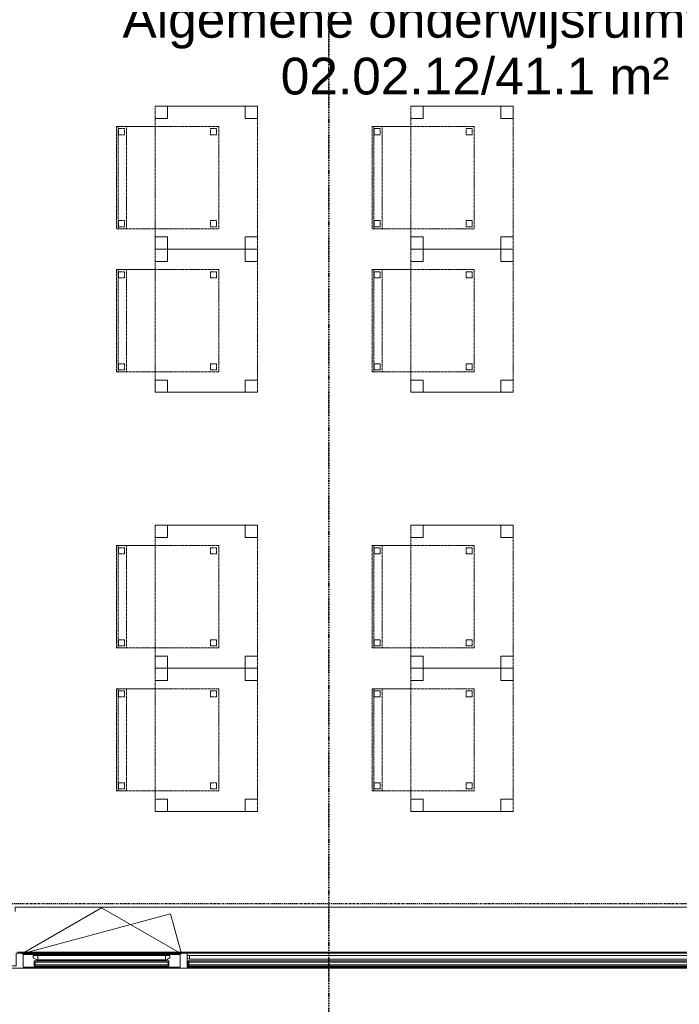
# Model space of a CAD drawing. Header units: millimetres. Extents: x -80560 to 110805, y -11020 to 52719.
# Tile 29 of 182: x 56994 to 60220, y 9506 to 14323. Entities that reach past the tile are written whole.
import ezdxf

# ---------------------------------------------------------------- set-up
doc = ezdxf.new("R2010")
doc.units = ezdxf.units.MM
for name, pattern in [('CENTER2', [20, 8, -4, 4, -4]), ('DASHDOT2', [8, 4, -2, 0, -2]), ('DASHED2', [6, 4, -2])]:
    doc.linetypes.add(name, pattern=pattern)
for name, color, linetype, lineweight in [('A-AREA-IDEN', 2, 'Continuous', 9), ('A-GENM', 13, 'Continuous', 18), ('A-GLAZ', 151, 'Continuous', 18), ('A-GLAZ-SILL', 1, 'Continuous', 18), ('G-ANNO-SYMB', 111, 'Continuous', 9), ('I-FURN', 30, 'Continuous', 18), ('S-GRID', 1, 'Continuous', 9)]:
    doc.layers.add(name, color=color, linetype=linetype, lineweight=lineweight)
doc.styles.add('Arial', font='arial.ttf', dxfattribs={"height": 180})

# ---------------------------------------------------------------- blocks, each defined once
blk = doc.blocks.new('merk 4500 draaikiep 1x - std-31579927-DO_02 tweede verdieping')
at = {"layer": 'A-GLAZ'}
for p, q in [((-2162, 0), (-2240, 0)), ((-2240, 0), (-2240, -10)), ((-2162, -4), (-2162, 0)), ((1360, 0), (1360, -4)), ((1438, 0), (1360, 0)), ((1438, -4), (1438, 0)), ((2240, 0), (2162, 0)), ((2162, 0), (2162, -4)), ((2240, -10), (2240, 0)), ((-2240, -10), (-2218, -10)), ((-2218, -10), (-2218, -72)), ((-2184, -72), (-2184, -4)), ((-2184, -4), (-2162, -4)), ((1360, -4), (1382, -4)), ((1382, -4), (1382, -72)), ((1416, -72), (1416, -4)), ((1416, -4), (1438, -4)), ((2162, -4), (2184, -4)), ((2184, -4), (2184, -72)), ((2218, -72), (2218, -10)), ((2218, -10), (2240, -10)), ((-2218, -72), (-2184, -72)), ((1382, -72), (1416, -72)), ((2184, -72), (2218, -72))]:
    blk.add_line(p, q, dxfattribs=at)
at = {"layer": 'A-GLAZ-SILL'}
for p, q in [((1360, 0), (-2162, 0)), ((2162, 0), (1438, 0)), ((1360, -4), (-2162, -4)), ((2162, -4), (1438, -4)), ((1382, -72), (-2184, -72)), ((2184, -72), (1416, -72))]:
    blk.add_line(p, q, dxfattribs=at)
blk = doc.blocks.new('82_tafel1 - tafel 500x700 2-30664860-DO_02 tweede verdieping')
at = {"layer": 'I-FURN', "linetype": 'DASHED2'}
for p, q in [((-350, -250), (-350, 250)), ((-350, 250), (350, 250)), ((350, 250), (-350, 250)), ((-350, 250), (-350, -250)), ((-350, 250), (-350, 190)), ((-290, 250), (-350, 250)), ((-290, 190), (-290, 250)), ((-290, 250), (290, 250)), ((-290, 250), (-290, 190)), ((290, 250), (290, 190)), ((290, 190), (290, 250)), ((350, 250), (290, 250)), ((350, 250), (350, -250)), ((350, -250), (350, 250)), ((350, 190), (350, 250)), ((-350, -190), (-350, 190)), ((-350, 190), (-290, 190)), ((-290, 190), (-350, 190)), ((290, 190), (350, 190)), ((350, 190), (290, 190)), ((350, 190), (350, -190)), ((-290, -190), (-350, -190)), ((-350, -190), (-290, -190)), ((-350, -190), (-350, -250)), ((-290, -250), (-290, -190)), ((-290, -190), (-290, -250)), ((350, -190), (290, -190)), ((290, -190), (290, -250)), ((290, -250), (290, -190)), ((290, -190), (350, -190)), ((350, -250), (350, -190)), ((350, -250), (-350, -250)), ((-350, -250), (350, -250)), ((-350, -250), (-290, -250)), ((290, -250), (-290, -250)), ((290, -250), (350, -250))]:
    blk.add_line(p, q, dxfattribs=at)
blk = doc.blocks.new('82_zitmeubel - stoel 500x500-V395-DO_02 tweede verdieping')
at = {"layer": 'I-FURN', "linetype": 'DASHED2'}
for p, q in [((-192.1, 263), (-192.1, 73)), ((-192.1, 254.1), (-192.1, 263)), ((307.9, 263), (-192.1, 263)), ((307.9, 263), (-192.1, 263)), ((-192.1, 213), (-192.1, 254.1)), ((-192.1, 254.1), (307.9, 254.1)), ((-182.1, 252), (-182.1, 224)), ((-182.1, 224), (-182.1, 252)), ((-153.1, 253), (-181.1, 253)), ((-181.1, 253), (-153.1, 253)), ((-152.1, 224), (-152.1, 252)), ((-152.1, 252), (-152.1, 224)), ((267.9, 252), (267.9, 224)), ((267.9, 224), (267.9, 252)), ((296.9, 253), (268.9, 253)), ((268.9, 253), (296.9, 253)), ((297.9, 224), (297.9, 252)), ((297.9, 252), (297.9, 224)), ((307.9, 73), (307.9, 263)), ((307.9, 263), (307.9, 254.1)), ((307.9, 254.1), (307.9, 213)), ((-192.1, 73), (-192.1, 213)), ((-192.1, 213), (307.9, 213)), ((-181.1, 223), (-153.1, 223)), ((-153.1, 223), (-181.1, 223)), ((268.9, 223), (296.9, 223)), ((296.9, 223), (268.9, 223)), ((307.9, 213), (307.9, 73)), ((-192.1, 73), (-192.1, -237)), ((-192.1, -237), (-192.1, 73)), ((307.9, -237), (307.9, 73)), ((307.9, 73), (307.9, -237)), ((307.9, -237), (-192.1, -237)), ((307.9, -237), (-192.1, -237)), ((-182.1, -198), (-182.1, -226)), ((-182.1, -226), (-182.1, -198)), ((-153.1, -197), (-181.1, -197)), ((-181.1, -197), (-153.1, -197)), ((-181.1, -227), (-153.1, -227)), ((-153.1, -227), (-181.1, -227)), ((-152.1, -226), (-152.1, -198)), ((-152.1, -198), (-152.1, -226)), ((267.9, -198), (267.9, -226)), ((267.9, -226), (267.9, -198)), ((296.9, -197), (268.9, -197)), ((268.9, -197), (296.9, -197)), ((268.9, -227), (296.9, -227)), ((296.9, -227), (268.9, -227)), ((297.9, -226), (297.9, -198)), ((297.9, -198), (297.9, -226))]:
    blk.add_line(p, q, dxfattribs=at)
for centre, start, end in [((-181.1, 252), 90, 180), ((-181.1, 252), 150, 180), ((-181.1, 252), 90, 150), ((-153.1, 252), 0, 90), ((-153.1, 252), 75, 90), ((-153.1, 252), 30, 75), ((-153.1, 252), 15, 30), ((-153.1, 252), 0, 15), ((268.9, 252), 90, 180), ((268.9, 252), 135, 165), ((268.9, 252), 165, 180), ((268.9, 252), 90, 135), ((296.9, 252), 0, 90), ((296.9, 252), 75, 90), ((296.9, 252), 0, 75), ((-181.1, 224), 180, 270), ((-181.1, 224), 180, 225), ((-181.1, 224), 225, 270), ((-153.1, 224), 270, 0), ((-153.1, 224), 270, 300), ((-153.1, 224), 300, 345), ((-153.1, 224), 345, 0), ((268.9, 224), 180, 270), ((268.9, 224), 180, 195), ((268.9, 224), 195, 270), ((296.9, 224), 270, 0), ((296.9, 224), 270, 285), ((296.9, 224), 285, 330), ((296.9, 224), 330, 0), ((-181.1, -198), 90, 180), ((-181.1, -198), 120, 180), ((-181.1, -226), 180, 270), ((-181.1, -226), 180, 195), ((-181.1, -226), 195, 270), ((-181.1, -198), 90, 120), ((-153.1, -198), 0, 90), ((-153.1, -198), 60, 90), ((-153.1, -226), 270, 0), ((-153.1, -226), 270, 345), ((-153.1, -198), 0, 60), ((-153.1, -226), 345, 0), ((268.9, -198), 90, 180), ((268.9, -198), 105, 180), ((268.9, -226), 180, 270), ((268.9, -226), 180, 270), ((268.9, -198), 90, 105), ((296.9, -198), 45, 90), ((296.9, -198), 45, 90), ((296.9, -226), 270, 0), ((296.9, -226), 270, 300), ((296.9, -226), 300, 345), ((296.9, -198), 15, 45), ((296.9, -198), 0, 45), ((296.9, -198), 0, 15), ((296.9, -226), 345, 0)]:
    blk.add_arc(centre, 1, start, end, dxfattribs=at)
blk = doc.blocks.new('82_zitmeubel - stoel 500x500-V396-DO_02 tweede verdieping')
at = {"layer": 'I-FURN', "linetype": 'DASHED2'}
for p, q in [((-192.1, 263), (-192.1, 73)), ((-192.1, 254.1), (-192.1, 263)), ((307.9, 263), (-192.1, 263)), ((307.9, 263), (-192.1, 263)), ((-192.1, 213), (-192.1, 254.1)), ((-192.1, 254.1), (307.9, 254.1)), ((-182.1, 252), (-182.1, 224)), ((-182.1, 224), (-182.1, 252)), ((-153.1, 253), (-181.1, 253)), ((-181.1, 253), (-153.1, 253)), ((-152.1, 224), (-152.1, 252)), ((-152.1, 252), (-152.1, 224)), ((267.9, 252), (267.9, 224)), ((267.9, 224), (267.9, 252)), ((296.9, 253), (268.9, 253)), ((268.9, 253), (296.9, 253)), ((297.9, 224), (297.9, 252)), ((297.9, 252), (297.9, 224)), ((307.9, 73), (307.9, 263)), ((307.9, 263), (307.9, 254.1)), ((307.9, 254.1), (307.9, 213)), ((-192.1, 73), (-192.1, 213)), ((-192.1, 213), (307.9, 213)), ((-181.1, 223), (-153.1, 223)), ((-153.1, 223), (-181.1, 223)), ((268.9, 223), (296.9, 223)), ((296.9, 223), (268.9, 223)), ((307.9, 213), (307.9, 73)), ((-192.1, 73), (-192.1, -237)), ((-192.1, -237), (-192.1, 73)), ((307.9, -237), (307.9, 73)), ((307.9, 73), (307.9, -237)), ((307.9, -237), (-192.1, -237)), ((307.9, -237), (-192.1, -237)), ((-182.1, -198), (-182.1, -226)), ((-182.1, -226), (-182.1, -198)), ((-153.1, -197), (-181.1, -197)), ((-181.1, -197), (-153.1, -197)), ((-181.1, -227), (-153.1, -227)), ((-153.1, -227), (-181.1, -227)), ((-152.1, -226), (-152.1, -198)), ((-152.1, -198), (-152.1, -226)), ((267.9, -198), (267.9, -226)), ((267.9, -226), (267.9, -198)), ((296.9, -197), (268.9, -197)), ((268.9, -197), (296.9, -197)), ((268.9, -227), (296.9, -227)), ((296.9, -227), (268.9, -227)), ((297.9, -226), (297.9, -198)), ((297.9, -198), (297.9, -226))]:
    blk.add_line(p, q, dxfattribs=at)
for centre, start, end in [((-181.1, 252), 90, 180), ((-181.1, 252), 90, 180), ((-153.1, 252), 0, 90), ((-153.1, 252), 45, 90), ((-153.1, 252), 0, 45), ((268.9, 252), 90, 180), ((268.9, 252), 90, 180), ((296.9, 252), 0, 90), ((296.9, 252), 0, 90), ((-181.1, 224), 180, 270), ((-181.1, 224), 180, 270), ((-153.1, 224), 270, 0), ((-153.1, 224), 270, 345), ((-153.1, 224), 345, 0), ((268.9, 224), 180, 270), ((268.9, 224), 180, 270), ((296.9, 224), 270, 0), ((296.9, 224), 270, 0), ((-181.1, -198), 120, 180), ((-181.1, -198), 120, 165), ((-181.1, -198), 165, 180), ((-181.1, -226), 180, 270), ((-181.1, -226), 180, 225), ((-181.1, -226), 225, 270), ((-181.1, -198), 90, 120), ((-181.1, -198), 90, 120), ((-153.1, -198), 0, 90), ((-153.1, -198), 15, 90), ((-153.1, -226), 270, 0), ((-153.1, -226), 270, 300), ((-153.1, -226), 300, 0), ((-153.1, -198), 0, 15), ((268.9, -198), 90, 180), ((268.9, -198), 150, 180), ((268.9, -226), 180, 270), ((268.9, -226), 180, 225), ((268.9, -198), 90, 150), ((268.9, -226), 225, 270), ((296.9, -198), 0, 90), ((296.9, -198), 0, 90), ((296.9, -226), 270, 0), ((296.9, -226), 270, 285), ((296.9, -226), 285, 0)]:
    blk.add_arc(centre, 1, start, end, dxfattribs=at)
blk = doc.blocks.new('82_zitmeubel - stoel 500x500-V397-DO_02 tweede verdieping')
at = {"layer": 'I-FURN', "linetype": 'DASHED2'}
for p, q in [((-192.1, 263), (-192.1, 73)), ((-192.1, 254.1), (-192.1, 263)), ((307.9, 263), (-192.1, 263)), ((307.9, 263), (-192.1, 263)), ((-192.1, 213), (-192.1, 254.1)), ((-192.1, 254.1), (307.9, 254.1)), ((-182.1, 252), (-182.1, 224)), ((-182.1, 224), (-182.1, 252)), ((-153.1, 253), (-181.1, 253)), ((-181.1, 253), (-153.1, 253)), ((-152.1, 224), (-152.1, 252)), ((-152.1, 252), (-152.1, 224)), ((267.9, 252), (267.9, 224)), ((267.9, 224), (267.9, 252)), ((296.9, 253), (268.9, 253)), ((268.9, 253), (296.9, 253)), ((297.9, 224), (297.9, 252)), ((297.9, 252), (297.9, 224)), ((307.9, 73), (307.9, 263)), ((307.9, 263), (307.9, 254.1)), ((307.9, 254.1), (307.9, 213)), ((-192.1, 73), (-192.1, 213)), ((-192.1, 213), (307.9, 213)), ((-181.1, 223), (-153.1, 223)), ((-153.1, 223), (-181.1, 223)), ((268.9, 223), (296.9, 223)), ((296.9, 223), (268.9, 223)), ((307.9, 213), (307.9, 73)), ((-192.1, 73), (-192.1, -237)), ((-192.1, -237), (-192.1, 73)), ((307.9, -237), (307.9, 73)), ((307.9, 73), (307.9, -237)), ((307.9, -237), (-192.1, -237)), ((307.9, -237), (-192.1, -237)), ((-182.1, -198), (-182.1, -226)), ((-182.1, -226), (-182.1, -198)), ((-153.1, -197), (-181.1, -197)), ((-181.1, -197), (-153.1, -197)), ((-181.1, -227), (-153.1, -227)), ((-153.1, -227), (-181.1, -227)), ((-152.1, -226), (-152.1, -198)), ((-152.1, -198), (-152.1, -226)), ((267.9, -198), (267.9, -226)), ((267.9, -226), (267.9, -198)), ((296.9, -197), (268.9, -197)), ((268.9, -197), (296.9, -197)), ((268.9, -227), (296.9, -227)), ((296.9, -227), (268.9, -227)), ((297.9, -226), (297.9, -198)), ((297.9, -198), (297.9, -226))]:
    blk.add_line(p, q, dxfattribs=at)
for centre, start, end in [((-181.1, 252), 90, 180), ((-181.1, 252), 90, 180), ((-153.1, 252), 0, 90), ((-153.1, 252), 0, 90), ((268.9, 252), 90, 180), ((268.9, 252), 120, 180), ((268.9, 252), 90, 120), ((296.9, 252), 0, 90), ((296.9, 252), 0, 90), ((-181.1, 224), 180, 270), ((-181.1, 224), 180, 270), ((-153.1, 224), 270, 0), ((-153.1, 224), 270, 0), ((268.9, 224), 180, 270), ((268.9, 224), 180, 270), ((296.9, 224), 270, 0), ((296.9, 224), 270, 0), ((-181.1, -198), 90, 180), ((-181.1, -198), 105, 180), ((-181.1, -226), 180, 270), ((-181.1, -226), 180, 270), ((-181.1, -198), 90, 105), ((-153.1, -198), 0, 90), ((-153.1, -198), 45, 90), ((-153.1, -226), 270, 0), ((-153.1, -226), 270, 300), ((-153.1, -226), 300, 345), ((-153.1, -198), 0, 45), ((-153.1, -226), 345, 0), ((268.9, -198), 90, 180), ((268.9, -198), 150, 180), ((268.9, -226), 180, 270), ((268.9, -226), 180, 210), ((268.9, -198), 105, 150), ((268.9, -226), 210, 255), ((268.9, -198), 90, 105), ((268.9, -226), 255, 270), ((296.9, -198), 45, 90), ((296.9, -198), 45, 90), ((296.9, -226), 270, 0), ((296.9, -226), 270, 330), ((296.9, -198), 0, 45), ((296.9, -198), 0, 45), ((296.9, -226), 330, 0)]:
    blk.add_arc(centre, 1, start, end, dxfattribs=at)
blk = doc.blocks.new('82_zitmeubel - stoel 500x500-V398-DO_02 tweede verdieping')
at = {"layer": 'I-FURN', "linetype": 'DASHED2'}
for p, q in [((-192.1, 263), (-192.1, 73)), ((-192.1, 254.1), (-192.1, 263)), ((307.9, 263), (-192.1, 263)), ((307.9, 263), (-192.1, 263)), ((-192.1, 213), (-192.1, 254.1)), ((-192.1, 254.1), (307.9, 254.1)), ((-182.1, 252), (-182.1, 224)), ((-182.1, 224), (-182.1, 252)), ((-153.1, 253), (-181.1, 253)), ((-181.1, 253), (-153.1, 253)), ((-152.1, 224), (-152.1, 252)), ((-152.1, 252), (-152.1, 224)), ((267.9, 252), (267.9, 224)), ((267.9, 224), (267.9, 252)), ((296.9, 253), (268.9, 253)), ((268.9, 253), (296.9, 253)), ((297.9, 224), (297.9, 252)), ((297.9, 252), (297.9, 224)), ((307.9, 73), (307.9, 263)), ((307.9, 263), (307.9, 254.1)), ((307.9, 254.1), (307.9, 213)), ((-192.1, 73), (-192.1, 213)), ((-192.1, 213), (307.9, 213)), ((-181.1, 223), (-153.1, 223)), ((-153.1, 223), (-181.1, 223)), ((268.9, 223), (296.9, 223)), ((296.9, 223), (268.9, 223)), ((307.9, 213), (307.9, 73)), ((-192.1, 73), (-192.1, -237)), ((-192.1, -237), (-192.1, 73)), ((307.9, -237), (307.9, 73)), ((307.9, 73), (307.9, -237)), ((307.9, -237), (-192.1, -237)), ((307.9, -237), (-192.1, -237)), ((-182.1, -198), (-182.1, -226)), ((-182.1, -226), (-182.1, -198)), ((-153.1, -197), (-181.1, -197)), ((-181.1, -197), (-153.1, -197)), ((-181.1, -227), (-153.1, -227)), ((-153.1, -227), (-181.1, -227)), ((-152.1, -226), (-152.1, -198)), ((-152.1, -198), (-152.1, -226)), ((267.9, -198), (267.9, -226)), ((267.9, -226), (267.9, -198)), ((296.9, -197), (268.9, -197)), ((268.9, -197), (296.9, -197)), ((268.9, -227), (296.9, -227)), ((296.9, -227), (268.9, -227)), ((297.9, -226), (297.9, -198)), ((297.9, -198), (297.9, -226))]:
    blk.add_line(p, q, dxfattribs=at)
for centre, start, end in [((-181.1, 252), 90, 180), ((-181.1, 252), 105, 180), ((-181.1, 252), 90, 105), ((-153.1, 252), 0, 90), ((-153.1, 252), 0, 90), ((268.9, 252), 90, 180), ((268.9, 252), 90, 180), ((296.9, 252), 0, 90), ((296.9, 252), 60, 90), ((296.9, 252), 45, 60), ((296.9, 252), 15, 45), ((296.9, 252), 0, 15), ((-181.1, 224), 180, 270), ((-181.1, 224), 180, 270), ((-153.1, 224), 270, 0), ((-153.1, 224), 270, 0), ((268.9, 224), 180, 270), ((268.9, 224), 180, 195), ((268.9, 224), 195, 210), ((268.9, 224), 210, 225), ((268.9, 224), 225, 270), ((296.9, 224), 270, 0), ((296.9, 224), 270, 285), ((296.9, 224), 285, 315), ((296.9, 224), 315, 330), ((296.9, 224), 330, 0), ((-181.1, -198), 90, 180), ((-181.1, -198), 105, 180), ((-181.1, -226), 180, 270), ((-181.1, -226), 180, 270), ((-181.1, -198), 90, 105), ((-153.1, -198), 0, 90), ((-153.1, -198), 0, 90), ((-153.1, -226), 270, 0), ((-153.1, -226), 270, 0), ((268.9, -198), 90, 180), ((268.9, -198), 135, 180), ((268.9, -226), 180, 270), ((268.9, -226), 180, 195), ((268.9, -226), 195, 270), ((268.9, -198), 90, 135), ((296.9, -198), 0, 90), ((296.9, -198), 0, 90), ((296.9, -226), 270, 0), ((296.9, -226), 270, 315), ((296.9, -226), 315, 0)]:
    blk.add_arc(centre, 1, start, end, dxfattribs=at)
blk = doc.blocks.new('82_zitmeubel - stoel 500x500-V399-DO_02 tweede verdieping')
at = {"layer": 'I-FURN', "linetype": 'DASHED2'}
for p, q in [((-192.1, 263), (-192.1, 73)), ((-192.1, 254.1), (-192.1, 263)), ((307.9, 263), (-192.1, 263)), ((307.9, 263), (-192.1, 263)), ((-192.1, 213), (-192.1, 254.1)), ((-192.1, 254.1), (307.9, 254.1)), ((-182.1, 252), (-182.1, 224)), ((-182.1, 224), (-182.1, 252)), ((-153.1, 253), (-181.1, 253)), ((-181.1, 253), (-153.1, 253)), ((-152.1, 224), (-152.1, 252)), ((-152.1, 252), (-152.1, 224)), ((267.9, 252), (267.9, 224)), ((267.9, 224), (267.9, 252)), ((296.9, 253), (268.9, 253)), ((268.9, 253), (296.9, 253)), ((297.9, 224), (297.9, 252)), ((297.9, 252), (297.9, 224)), ((307.9, 73), (307.9, 263)), ((307.9, 263), (307.9, 254.1)), ((307.9, 254.1), (307.9, 213)), ((-192.1, 73), (-192.1, 213)), ((-192.1, 213), (307.9, 213)), ((-181.1, 223), (-153.1, 223)), ((-153.1, 223), (-181.1, 223)), ((268.9, 223), (296.9, 223)), ((296.9, 223), (268.9, 223)), ((307.9, 213), (307.9, 73)), ((-192.1, 73), (-192.1, -237)), ((-192.1, -237), (-192.1, 73)), ((307.9, -237), (307.9, 73)), ((307.9, 73), (307.9, -237)), ((307.9, -237), (-192.1, -237)), ((307.9, -237), (-192.1, -237)), ((-182.1, -198), (-182.1, -226)), ((-182.1, -226), (-182.1, -198)), ((-153.1, -197), (-181.1, -197)), ((-181.1, -197), (-153.1, -197)), ((-181.1, -227), (-153.1, -227)), ((-153.1, -227), (-181.1, -227)), ((-152.1, -226), (-152.1, -198)), ((-152.1, -198), (-152.1, -226)), ((267.9, -198), (267.9, -226)), ((267.9, -226), (267.9, -198)), ((296.9, -197), (268.9, -197)), ((268.9, -197), (296.9, -197)), ((268.9, -227), (296.9, -227)), ((296.9, -227), (268.9, -227)), ((297.9, -226), (297.9, -198)), ((297.9, -198), (297.9, -226))]:
    blk.add_line(p, q, dxfattribs=at)
for centre, start, end in [((-181.1, 252), 90, 180), ((-181.1, 252), 105, 180), ((-181.1, 252), 90, 105), ((-153.1, 252), 0, 90), ((-153.1, 252), 0, 90), ((268.9, 252), 90, 180), ((268.9, 252), 90, 180), ((296.9, 252), 0, 90), ((296.9, 252), 0, 90), ((-181.1, 224), 180, 270), ((-181.1, 224), 180, 225), ((-181.1, 224), 225, 270), ((-153.1, 224), 270, 0), ((-153.1, 224), 270, 0), ((268.9, 224), 180, 270), ((268.9, 224), 180, 195), ((268.9, 224), 195, 210), ((268.9, 224), 210, 225), ((268.9, 224), 225, 270), ((296.9, 224), 270, 0), ((296.9, 224), 270, 0), ((-181.1, -198), 90, 180), ((-181.1, -198), 135, 180), ((-181.1, -226), 180, 225), ((-181.1, -226), 180, 270), ((-181.1, -198), 90, 135), ((-181.1, -226), 225, 270), ((-153.1, -198), 0, 90), ((-153.1, -198), 0, 90), ((-153.1, -226), 270, 0), ((-153.1, -226), 270, 285), ((-153.1, -226), 285, 300), ((-153.1, -226), 300, 0), ((268.9, -198), 90, 180), ((268.9, -198), 90, 180), ((268.9, -226), 180, 270), ((268.9, -226), 180, 195), ((268.9, -226), 195, 270), ((296.9, -198), 0, 90), ((296.9, -198), 0, 90), ((296.9, -226), 270, 0), ((296.9, -226), 270, 0)]:
    blk.add_arc(centre, 1, start, end, dxfattribs=at)
blk = doc.blocks.new('82_zitmeubel - stoel 500x500-V400-DO_02 tweede verdieping')
at = {"layer": 'I-FURN', "linetype": 'DASHED2'}
for p, q in [((-192.1, 263), (-192.1, 73)), ((-192.1, 254.1), (-192.1, 263)), ((307.9, 263), (-192.1, 263)), ((307.9, 263), (-192.1, 263)), ((-192.1, 213), (-192.1, 254.1)), ((-192.1, 254.1), (307.9, 254.1)), ((-182.1, 252), (-182.1, 224)), ((-182.1, 224), (-182.1, 252)), ((-153.1, 253), (-181.1, 253)), ((-181.1, 253), (-153.1, 253)), ((-152.1, 224), (-152.1, 252)), ((-152.1, 252), (-152.1, 224)), ((267.9, 252), (267.9, 224)), ((267.9, 224), (267.9, 252)), ((296.9, 253), (268.9, 253)), ((268.9, 253), (296.9, 253)), ((297.9, 224), (297.9, 252)), ((297.9, 252), (297.9, 224)), ((307.9, 73), (307.9, 263)), ((307.9, 263), (307.9, 254.1)), ((307.9, 254.1), (307.9, 213)), ((-192.1, 73), (-192.1, 213)), ((-192.1, 213), (307.9, 213)), ((-181.1, 223), (-153.1, 223)), ((-153.1, 223), (-181.1, 223)), ((268.9, 223), (296.9, 223)), ((296.9, 223), (268.9, 223)), ((307.9, 213), (307.9, 73)), ((-192.1, 73), (-192.1, -237)), ((-192.1, -237), (-192.1, 73)), ((307.9, -237), (307.9, 73)), ((307.9, 73), (307.9, -237)), ((307.9, -237), (-192.1, -237)), ((307.9, -237), (-192.1, -237)), ((-182.1, -198), (-182.1, -226)), ((-182.1, -226), (-182.1, -198)), ((-153.1, -197), (-181.1, -197)), ((-181.1, -197), (-153.1, -197)), ((-181.1, -227), (-153.1, -227)), ((-153.1, -227), (-181.1, -227)), ((-152.1, -226), (-152.1, -198)), ((-152.1, -198), (-152.1, -226)), ((267.9, -198), (267.9, -226)), ((267.9, -226), (267.9, -198)), ((296.9, -197), (268.9, -197)), ((268.9, -197), (296.9, -197)), ((268.9, -227), (296.9, -227)), ((296.9, -227), (268.9, -227)), ((297.9, -226), (297.9, -198)), ((297.9, -198), (297.9, -226))]:
    blk.add_line(p, q, dxfattribs=at)
for centre, start, end in [((-181.1, 252), 90, 180), ((-181.1, 252), 105, 180), ((-181.1, 252), 90, 105), ((-153.1, 252), 0, 90), ((-153.1, 252), 0, 90), ((268.9, 252), 90, 180), ((268.9, 252), 90, 180), ((296.9, 252), 0, 90), ((296.9, 252), 0, 90), ((-181.1, 224), 180, 270), ((-181.1, 224), 180, 270), ((-153.1, 224), 270, 0), ((-153.1, 224), 270, 0), ((268.9, 224), 180, 270), ((268.9, 224), 180, 195), ((268.9, 224), 195, 210), ((268.9, 224), 210, 225), ((268.9, 224), 225, 270), ((296.9, 224), 270, 0), ((296.9, 224), 270, 0), ((-181.1, -198), 90, 180), ((-181.1, -198), 135, 180), ((-181.1, -226), 180, 225), ((-181.1, -226), 180, 270), ((-181.1, -198), 120, 135), ((-181.1, -226), 225, 270), ((-181.1, -198), 90, 120), ((-153.1, -198), 0, 90), ((-153.1, -198), 0, 90), ((-153.1, -226), 270, 0), ((-153.1, -226), 270, 285), ((-153.1, -226), 285, 0), ((268.9, -198), 90, 180), ((268.9, -198), 90, 180), ((268.9, -226), 180, 270), ((268.9, -226), 180, 195), ((268.9, -226), 195, 270), ((296.9, -198), 75, 90), ((296.9, -198), 0, 90), ((296.9, -226), 270, 0), ((296.9, -226), 270, 0), ((296.9, -198), 0, 75)]:
    blk.add_arc(centre, 1, start, end, dxfattribs=at)
blk = doc.blocks.new('82_zitmeubel - stoel 500x500-V401-DO_02 tweede verdieping')
at = {"layer": 'I-FURN', "linetype": 'DASHED2'}
for p, q in [((-192.1, 263), (-192.1, 73)), ((-192.1, 254.1), (-192.1, 263)), ((307.9, 263), (-192.1, 263)), ((307.9, 263), (-192.1, 263)), ((-192.1, 213), (-192.1, 254.1)), ((-192.1, 254.1), (307.9, 254.1)), ((-182.1, 252), (-182.1, 224)), ((-182.1, 224), (-182.1, 252)), ((-153.1, 253), (-181.1, 253)), ((-181.1, 253), (-153.1, 253)), ((-152.1, 224), (-152.1, 252)), ((-152.1, 252), (-152.1, 224)), ((267.9, 252), (267.9, 224)), ((267.9, 224), (267.9, 252)), ((296.9, 253), (268.9, 253)), ((268.9, 253), (296.9, 253)), ((297.9, 224), (297.9, 252)), ((297.9, 252), (297.9, 224)), ((307.9, 73), (307.9, 263)), ((307.9, 263), (307.9, 254.1)), ((307.9, 254.1), (307.9, 213)), ((-192.1, 73), (-192.1, 213)), ((-192.1, 213), (307.9, 213)), ((-181.1, 223), (-153.1, 223)), ((-153.1, 223), (-181.1, 223)), ((268.9, 223), (296.9, 223)), ((296.9, 223), (268.9, 223)), ((307.9, 213), (307.9, 73)), ((-192.1, 73), (-192.1, -237)), ((-192.1, -237), (-192.1, 73)), ((307.9, -237), (307.9, 73)), ((307.9, 73), (307.9, -237)), ((307.9, -237), (-192.1, -237)), ((307.9, -237), (-192.1, -237)), ((-182.1, -198), (-182.1, -226)), ((-182.1, -226), (-182.1, -198)), ((-153.1, -197), (-181.1, -197)), ((-181.1, -197), (-153.1, -197)), ((-181.1, -227), (-153.1, -227)), ((-153.1, -227), (-181.1, -227)), ((-152.1, -226), (-152.1, -198)), ((-152.1, -198), (-152.1, -226)), ((267.9, -198), (267.9, -226)), ((267.9, -226), (267.9, -198)), ((296.9, -197), (268.9, -197)), ((268.9, -197), (296.9, -197)), ((268.9, -227), (296.9, -227)), ((296.9, -227), (268.9, -227)), ((297.9, -226), (297.9, -198)), ((297.9, -198), (297.9, -226))]:
    blk.add_line(p, q, dxfattribs=at)
for centre, start, end in [((-181.1, 252), 90, 180), ((-181.1, 252), 105, 180), ((-181.1, 252), 90, 105), ((-153.1, 252), 0, 90), ((-153.1, 252), 0, 90), ((268.9, 252), 90, 180), ((268.9, 252), 90, 180), ((296.9, 252), 0, 90), ((296.9, 252), 0, 90), ((-181.1, 224), 180, 270), ((-181.1, 224), 180, 270), ((-153.1, 224), 270, 0), ((-153.1, 224), 270, 0), ((268.9, 224), 180, 270), ((268.9, 224), 180, 195), ((268.9, 224), 195, 210), ((268.9, 224), 210, 225), ((268.9, 224), 225, 270), ((296.9, 224), 270, 0), ((296.9, 224), 270, 285), ((296.9, 224), 285, 345), ((296.9, 224), 345, 0), ((-181.1, -198), 90, 180), ((-181.1, -198), 135, 180), ((-181.1, -226), 180, 225), ((-181.1, -226), 180, 270), ((-181.1, -198), 90, 135), ((-181.1, -226), 225, 270), ((-153.1, -198), 0, 90), ((-153.1, -198), 0, 90), ((-153.1, -226), 270, 0), ((-153.1, -226), 270, 285), ((-153.1, -226), 285, 0), ((268.9, -198), 90, 180), ((268.9, -198), 150, 180), ((268.9, -226), 180, 210), ((268.9, -226), 180, 270), ((268.9, -198), 135, 150), ((268.9, -226), 210, 270), ((268.9, -198), 120, 135), ((268.9, -198), 90, 120), ((296.9, -198), 0, 90), ((296.9, -198), 0, 90), ((296.9, -226), 270, 0), ((296.9, -226), 270, 0)]:
    blk.add_arc(centre, 1, start, end, dxfattribs=at)
blk = doc.blocks.new('82_zitmeubel - stoel 500x500-V402-DO_02 tweede verdieping')
at = {"layer": 'I-FURN', "linetype": 'DASHED2'}
for p, q in [((-192.1, 263), (-192.1, 73)), ((-192.1, 254.1), (-192.1, 263)), ((307.9, 263), (-192.1, 263)), ((307.9, 263), (-192.1, 263)), ((-192.1, 213), (-192.1, 254.1)), ((-192.1, 254.1), (307.9, 254.1)), ((-182.1, 252), (-182.1, 224)), ((-182.1, 224), (-182.1, 252)), ((-153.1, 253), (-181.1, 253)), ((-181.1, 253), (-153.1, 253)), ((-152.1, 224), (-152.1, 252)), ((-152.1, 252), (-152.1, 224)), ((267.9, 252), (267.9, 224)), ((267.9, 224), (267.9, 252)), ((296.9, 253), (268.9, 253)), ((268.9, 253), (296.9, 253)), ((297.9, 224), (297.9, 252)), ((297.9, 252), (297.9, 224)), ((307.9, 73), (307.9, 263)), ((307.9, 263), (307.9, 254.1)), ((307.9, 254.1), (307.9, 213)), ((-192.1, 73), (-192.1, 213)), ((-192.1, 213), (307.9, 213)), ((-181.1, 223), (-153.1, 223)), ((-153.1, 223), (-181.1, 223)), ((268.9, 223), (296.9, 223)), ((296.9, 223), (268.9, 223)), ((307.9, 213), (307.9, 73)), ((-192.1, 73), (-192.1, -237)), ((-192.1, -237), (-192.1, 73)), ((307.9, -237), (307.9, 73)), ((307.9, 73), (307.9, -237)), ((307.9, -237), (-192.1, -237)), ((307.9, -237), (-192.1, -237)), ((-182.1, -198), (-182.1, -226)), ((-182.1, -226), (-182.1, -198)), ((-153.1, -197), (-181.1, -197)), ((-181.1, -197), (-153.1, -197)), ((-181.1, -227), (-153.1, -227)), ((-153.1, -227), (-181.1, -227)), ((-152.1, -226), (-152.1, -198)), ((-152.1, -198), (-152.1, -226)), ((267.9, -198), (267.9, -226)), ((267.9, -226), (267.9, -198)), ((296.9, -197), (268.9, -197)), ((268.9, -197), (296.9, -197)), ((268.9, -227), (296.9, -227)), ((296.9, -227), (268.9, -227)), ((297.9, -226), (297.9, -198)), ((297.9, -198), (297.9, -226))]:
    blk.add_line(p, q, dxfattribs=at)
for centre, start, end in [((-181.1, 252), 90, 180), ((-181.1, 252), 150, 180), ((-181.1, 252), 105, 150), ((-181.1, 252), 90, 105), ((-153.1, 252), 0, 90), ((-153.1, 252), 15, 90), ((-153.1, 252), 0, 15), ((268.9, 252), 90, 180), ((268.9, 252), 90, 180), ((296.9, 252), 0, 90), ((296.9, 252), 0, 90), ((-181.1, 224), 180, 270), ((-181.1, 224), 180, 270), ((-153.1, 224), 270, 0), ((-153.1, 224), 270, 315), ((-153.1, 224), 315, 0), ((268.9, 224), 180, 270), ((268.9, 224), 180, 195), ((268.9, 224), 195, 210), ((268.9, 224), 210, 225), ((268.9, 224), 225, 270), ((296.9, 224), 270, 0), ((296.9, 224), 270, 0), ((-181.1, -198), 90, 180), ((-181.1, -198), 90, 180), ((-181.1, -226), 180, 270), ((-181.1, -226), 180, 270), ((-153.1, -198), 15, 90), ((-153.1, -198), 0, 90), ((-153.1, -226), 270, 0), ((-153.1, -226), 270, 0), ((-153.1, -198), 0, 15), ((268.9, -198), 90, 180), ((268.9, -198), 150, 180), ((268.9, -226), 180, 270), ((268.9, -226), 180, 270), ((268.9, -198), 135, 150), ((268.9, -198), 120, 135), ((268.9, -198), 90, 120), ((296.9, -198), 0, 90), ((296.9, -198), 0, 90), ((296.9, -226), 270, 0), ((296.9, -226), 270, 330), ((296.9, -226), 330, 0)]:
    blk.add_arc(centre, 1, start, end, dxfattribs=at)
blk = doc.blocks.new('30_n3o_RT62_glas met glaslat - Type 1-33654564-DO_02 tweede verdieping')
at = {"layer": 'A-GENM'}
for points in [[(1778, -5), (-1778, -5), (-1778, -11), (1778, -11)], [(1778, -25), (-1778, -25), (-1778, -31), (1778, -31)]]:
    blk.add_hatch(color=256, dxfattribs=at).paths.add_polyline_path(points, flags=0)
for p, q in [((1778, -5), (-1778, -5)), ((-1778, -5), (-1778, -11)), ((-1774, -5), (-1778, -5)), ((-1778, -5), (-1778, -31)), ((-1778, -11), (1778, -11)), ((1778, -25), (-1778, -25)), ((-1778, -25), (-1778, -31)), ((-1778, -31), (1778, -31)), ((-1778, -31), (-1774, -31)), ((-1774, -31), (-1774, -5)), ((1778, -5), (1774, -5)), ((1774, -5), (1774, -31)), ((1774, -31), (1778, -31)), ((1778, -11), (1778, -5)), ((1778, -31), (1778, -5)), ((1778, -31), (1778, -25))]:
    blk.add_line(p, q, dxfattribs=at)
blk = doc.blocks.new('31_n3o_RT62_raam binnensponning_770817_v3 - Type 1-33654572-DO_02 tweede verdieping')
at = {"layer": 'A-GENM'}
for p, q in [((-372, -62), (-384, -62)), ((-384, -66), (-372, -66)), ((-372, -66), (-372, -62)), ((372, -62), (-372, -62)), ((-372, -62), (-372, -66)), ((-372, -66), (372, -66)), ((384, -62), (372, -62)), ((372, -62), (372, -66)), ((372, -66), (372, -62)), ((372, -66), (384, -66))]:
    blk.add_line(p, q, dxfattribs=at)
blk = doc.blocks.new('Mobility Plan Swing v2 - Mobility Plan Swing v2-33563420-DO_02 tweede verdieping')
at = {"layer": 'A-GENM'}
for p, q in [((-390, 0), (0, 225.2)), ((-390, 0), (337.7, 195)), ((0, 225.2), (390, 0)), ((390, 0), (337.7, 195))]:
    blk.add_line(p, q, dxfattribs=at)
blk = doc.blocks.new('DPWP_30_n3o_RT62_glas met glaslat Frame1 - Type 1-33654567-DO_02 tweede verdieping')
at = {"layer": 'A-GENM'}
for p, q in [((-1771, -7.8), (-1783, -15)), ((-1783, -27), (-1771, -27)), ((-1771, -27), (-1771, -7.8)), ((1771, -7.8), (-1771, -7.8)), ((-1771, -7.8), (-1771, -27)), ((-1771, -27), (1771, -27)), ((1771, -27), (1771, -7.8)), ((1783, -15), (1771, -7.8)), ((1771, -7.8), (1771, -27)), ((1771, -27), (1783, -27))]:
    blk.add_line(p, q, dxfattribs=at)
blk = doc.blocks.new('30_n3o_RT62_glas met glaslat - Type 1-33654577-DO_02 tweede verdieping')
at = {"layer": 'A-GENM'}
for points in [[(329, -5), (-329, -5), (-329, -11), (329, -11)], [(241.31661, -25), (-329, -25), (-329, -31), (329, -31), (329, -25)]]:
    blk.add_hatch(color=256, dxfattribs=at).paths.add_polyline_path(points, flags=0)
for p, q in [((-0.50292, 0), (0.50292, 0)), ((-329, -11), (-329, -5)), ((-329, -5), (329, -5)), ((329, -11), (-329, -11)), ((-329, -25), (-329, -11)), ((-329, -31), (-329, -25)), ((-329, -25), (329, -25)), ((329, -31), (-329, -31)), ((-325, -11), (-325, -25)), ((325, -25), (325, -11)), ((329, -11), (329, -5)), ((329, -11), (329, -25)), ((329, -31), (329, -25))]:
    blk.add_line(p, q, dxfattribs=at)
blk = doc.blocks.new('DPWP_30_n3o_RT62_glas met glaslat Frame1 - Type 1-33654580-DO_02 tweede verdieping')
at = {"layer": 'A-GENM'}
for p, q in [((-334, -15), (-317.317, -5)), ((-334, -27), (-334, -15)), ((-312, -27), (-334, -27)), ((-317.317, -5), (-312, -5)), ((-312, -5), (-312, -27)), ((312, -5), (-312, -5)), ((312, -27), (-312, -27)), ((312, -5), (317.317, -5)), ((312, -27), (312, -5)), ((334, -27), (312, -27)), ((317.317, -5), (334, -15)), ((334, -15), (334, -27))]:
    blk.add_line(p, q, dxfattribs=at)
blk = doc.blocks.new('NLRS_42_GM_ISR_vensterbank_kunststeen-SH_generiek_ISR - 220x20-33891804-DO_02 tweede verdieping')
at = {"layer": 'A-GENM'}
for p, q in [((-2223, 199.5), (-2223, 220)), ((-2223, 220), (2223, 220)), ((2223, 220), (2223, 199.5)), ((2211, 0), (-2211, 0))]:
    blk.add_line(p, q, dxfattribs=at)

msp = doc.modelspace()

# ---------------------------------------------------------------- linework, layer by layer
at = {"layer": 'G-ANNO-SYMB', "linetype": 'DASHDOT2', "lineweight": 35}
msp.add_line((58505.6, 48457.5), (58505.6, 9133.2), dxfattribs=at)
at = {"layer": 'S-GRID', "linetype": 'CENTER2', "lineweight": 25}
msp.add_line((29945.3, 10000), (110204.9, 10000), dxfattribs=at)

# ---------------------------------------------------------------- block references
at = {"layer": 'A-GENM'}
for name, p in [('NLRS_42_GM_ISR_vensterbank_kunststeen-SH_generiek_ISR - 220x20-33891804-DO_02 tweede verdieping', (59194.8, 9761)), ('Mobility Plan Swing v2 - Mobility Plan Swing v2-33563420-DO_02 tweede verdieping', (57394.8, 9754))]:
    msp.add_blockref(name, p, dxfattribs=at)
at = {"layer": 'A-GENM', "rotation": 180}
for name, p in [('31_n3o_RT62_raam binnensponning_770817_v3 - Type 1-33654572-DO_02 tweede verdieping', (57394.8, 9688)), ('DPWP_30_n3o_RT62_glas met glaslat Frame1 - Type 1-33654580-DO_02 tweede verdieping', (57394.8, 9719)), ('DPWP_30_n3o_RT62_glas met glaslat Frame1 - Type 1-33654567-DO_02 tweede verdieping', (59595.8, 9719)), ('30_n3o_RT62_glas met glaslat - Type 1-33654577-DO_02 tweede verdieping', (57394.8, 9688)), ('30_n3o_RT62_glas met glaslat - Type 1-33654564-DO_02 tweede verdieping', (59595.8, 9688))]:
    msp.add_blockref(name, p, dxfattribs=at)
at = {"layer": 'A-GLAZ', "rotation": 180}
msp.add_blockref('merk 4500 draaikiep 1x - std-31579927-DO_02 tweede verdieping', (59194.8, 9684), dxfattribs=at)
at = {"layer": 'I-FURN', "linetype": 'DASHED2', "rotation": 89.99999999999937}
for name, p in [('82_tafel1 - tafel 500x700 2-30664860-DO_02 tweede verdieping', (57907.3, 13550)), ('82_tafel1 - tafel 500x700 2-30664860-DO_02 tweede verdieping', (59157.3, 13550)), ('82_zitmeubel - stoel 500x500-V396-DO_02 tweede verdieping', (57730.3, 13492.1)), ('82_zitmeubel - stoel 500x500-V398-DO_02 tweede verdieping', (58980.3, 13492.1)), ('82_tafel1 - tafel 500x700 2-30664860-DO_02 tweede verdieping', (57907.3, 12850)), ('82_tafel1 - tafel 500x700 2-30664860-DO_02 tweede verdieping', (59157.3, 12850)), ('82_zitmeubel - stoel 500x500-V395-DO_02 tweede verdieping', (57730.3, 12792.1)), ('82_zitmeubel - stoel 500x500-V397-DO_02 tweede verdieping', (58980.3, 12792.1)), ('82_tafel1 - tafel 500x700 2-30664860-DO_02 tweede verdieping', (57907.3, 11500)), ('82_tafel1 - tafel 500x700 2-30664860-DO_02 tweede verdieping', (59157.3, 11500)), ('82_zitmeubel - stoel 500x500-V400-DO_02 tweede verdieping', (57730.3, 11442.1)), ('82_zitmeubel - stoel 500x500-V402-DO_02 tweede verdieping', (58980.3, 11442.1)), ('82_tafel1 - tafel 500x700 2-30664860-DO_02 tweede verdieping', (57907.3, 10800)), ('82_tafel1 - tafel 500x700 2-30664860-DO_02 tweede verdieping', (59157.3, 10800)), ('82_zitmeubel - stoel 500x500-V399-DO_02 tweede verdieping', (57730.3, 10742.1)), ('82_zitmeubel - stoel 500x500-V401-DO_02 tweede verdieping', (58980.3, 10742.1))]:
    msp.add_blockref(name, p, dxfattribs=at)

# ---------------------------------------------------------------- texts
at = {"layer": 'A-AREA-IDEN', "char_height": 180, "attachment_point": 1, "style": 'Arial'}
for s, insert, width in [('Algemene onderwijsruimte klein', (57496.9, 14414.7), 4136.707), ('02.02.12/41.1 m²', (58270.8, 14136.9), 2260.759)]:
    msp.add_mtext(s, dxfattribs=dict(at, insert=insert, width=width))

doc.saveas('drawing.dxf')
